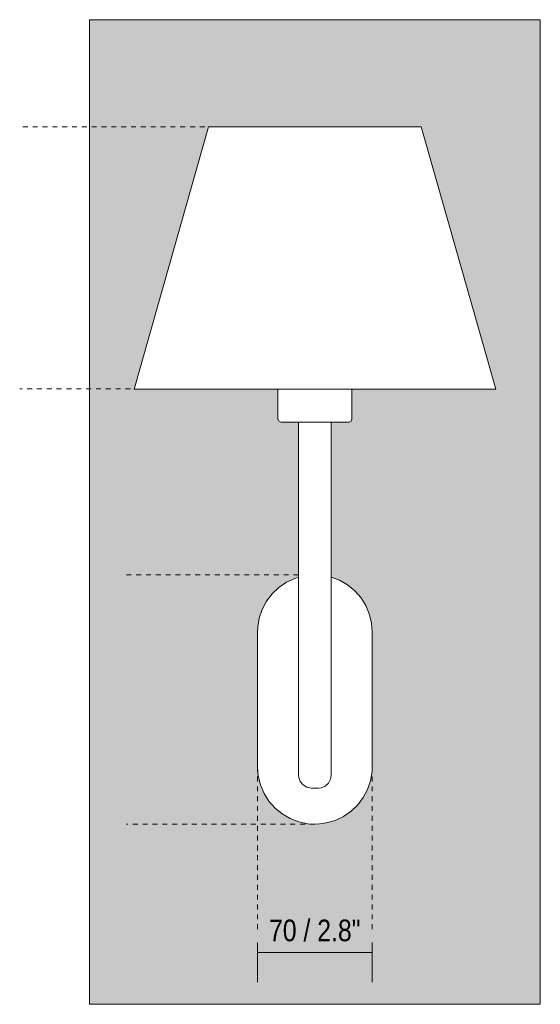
# Model space of a CAD drawing. Header units: millimetres. Extents: x -6760 to -4562, y -647 to 6739.
# Tile 1 of 4: x -6760 to -6442, y 0 to 600. Entities that reach past the tile are written whole.
import ezdxf

# ---------------------------------------------------------------- set-up
doc = ezdxf.new("R2010")
doc.units = ezdxf.units.MM
doc.linetypes.add('Dash', pattern=[6, 3, -3])
doc.layers.add('A-ANNO-DIMS', color=7, linetype='Dash', lineweight=9, true_color=0xd2d2d2)
for name, color, linetype, lineweight in [('A-ANNO-DIMS-6', 7, 'Continuous', 9), ('A-WALL', 7, 'Continuous', 9), ('E-LITE-EQPM', 7, 'Continuous', 20)]:
    doc.layers.add(name, color=color, linetype=linetype, lineweight=lineweight)
doc.styles.add('Arial Narrow', font='ARIALN.TTF', dxfattribs={"height": 13.2})
doc.dimstyles.new('FARO_-_2_2mm_Arial_Narrow_mm_Inch_Left', dxfattribs={"dimscale": 304.8, "dimtxt": 13.509289, "dimasz": 0, "dimexe": 0.059055, "dimexo": 0.0625, "dimgap": 0.009843, "dimtad": 1, "dimdec": 0, "dimzin": 0, "dimdsep": 46, "dimtxsty": 'Arial Narrow', "dimblk1": 'NONE', "dimblk2": 'NONE', "dimsah": 1, "dimcen": 0.09, "dimadec": 0, "dimazin": 0, "dimtfac": 1, "dimtdec": 4, "dimtix": 1, "dimtmove": 0, "dimatfit": 3, "dimfxl": 0.019685, "dimfxlon": 1, "dimtvp": 1, "dimtolj": 1, "dimtzin": 0, "dimarcsym": 2})

# ---------------------------------------------------------------- blocks, each defined once
blk = doc.blocks.new('24005-10 - 24005-10 ETERNA Chrome_White wall lamp-564709-Alzado_PDF')
at = {"layer": 'E-LITE-EQPM'}
for p, q in [((-6602, 374.75), (-6602, 356.59)), ((-6557, 356.59), (-6557, 374.75)), ((-6589.5, 354.74), (-6589.5, 318.82)), ((-6569.5, 318.82), (-6569.5, 354.74)), ((-6589.5, 295.27), (-6589.5, 244.5)), ((-6569.5, 244.5), (-6569.5, 295.27)), ((-6614.5, 226.8), (-6614.5, 144.8)), ((-6544.5, 144.8), (-6544.5, 226.8)), ((-6589.5, 221.81), (-6589.5, 139.73)), ((-6569.5, 139.73), (-6569.5, 221.81)), ((-6579.5, 131.8), (-6581.74, 131.8)), ((-6577.25, 131.8), (-6579.5, 131.8))]:
    blk.add_line(p, q, dxfattribs=at)
at = {"layer": 'E-LITE-EQPM', "flags": 128}
for points in [[(-6600.14, 354.74), (-6601.34, 355.17), (-6601.97, 356.27), (-6602, 356.59)], [(-6589.5, 354.74), (-6591.63, 354.74), (-6594.84, 354.74), (-6597.38, 354.74), (-6599.13, 354.74), (-6600.03, 354.74), (-6600.14, 354.74)], [(-6600.14, 354.74), (-6599.69, 354.74), (-6598.36, 354.74), (-6596.2, 354.74), (-6593.31, 354.74), (-6589.82, 354.74), (-6585.88, 354.74), (-6581.66, 354.74), (-6579.5, 354.74)], [(-6579.5, 354.74), (-6575.2, 354.74), (-6571.1, 354.74), (-6567.36, 354.74), (-6564.15, 354.74), (-6561.61, 354.74), (-6559.86, 354.74), (-6558.96, 354.74), (-6558.85, 354.74)], [(-6558.85, 354.74), (-6559.3, 354.74), (-6560.63, 354.74), (-6562.79, 354.74), (-6565.68, 354.74), (-6569.17, 354.74), (-6569.5, 354.74)], [(-6557, 356.59), (-6557.43, 355.4), (-6558.53, 354.77), (-6558.85, 354.74)], [(-6589.5, 318.82), (-6589.5, 314), (-6589.5, 309.35), (-6589.5, 305.03), (-6589.5, 301.19), (-6589.5, 297.96), (-6589.5, 295.46), (-6589.5, 295.27)], [(-6569.5, 295.27), (-6569.5, 297.7), (-6569.5, 300.87), (-6569.5, 304.66), (-6569.5, 308.94), (-6569.5, 313.57), (-6569.5, 318.38), (-6569.5, 318.82)], [(-6589.5, 260.23), (-6591.81, 259.56), (-6596.9, 257.17), (-6601.54, 253.99), (-6605.61, 250.11), (-6609, 245.62), (-6611.64, 240.65), (-6613.44, 235.33), (-6614.37, 229.78), (-6614.5, 226.8)], [(-6544.5, 226.8), (-6544.95, 232.41), (-6546.29, 237.87), (-6548.49, 243.04), (-6551.49, 247.8), (-6555.22, 252.01), (-6559.57, 255.57), (-6564.44, 258.39), (-6569.5, 260.32)], [(-6589.5, 221.81), (-6589.5, 226.54), (-6589.5, 231.1), (-6589.5, 235.32), (-6589.5, 239.06), (-6589.5, 242.17), (-6589.5, 244.5)], [(-6569.5, 244.5), (-6569.5, 242.11), (-6569.5, 238.98), (-6569.5, 235.23), (-6569.5, 231), (-6569.5, 226.44), (-6569.5, 221.81)], [(-6614.5, 144.8), (-6614.04, 139.19), (-6612.7, 133.73), (-6610.5, 128.56), (-6607.5, 123.8), (-6603.77, 119.59), (-6599.42, 116.03), (-6594.55, 113.21), (-6589.3, 111.2), (-6583.79, 110.06), (-6578.17, 109.82), (-6572.59, 110.49), (-6567.18, 112.04), (-6562.09, 114.43), (-6557.45, 117.61), (-6553.38, 121.49), (-6549.99, 125.98), (-6547.35, 130.95), (-6545.55, 136.27), (-6544.62, 141.82), (-6544.5, 144.8)], [(-6581.74, 131.8), (-6584.36, 132.31), (-6586.66, 133.65), (-6588.39, 135.69), (-6589.34, 138.18), (-6589.5, 139.73)], [(-6569.5, 139.73), (-6569.94, 137.1), (-6571.24, 134.77), (-6573.23, 133), (-6575.7, 131.99), (-6577.25, 131.8)]]:
    blk.add_lwpolyline(points, dxfattribs=at)
blk = doc.blocks.new('DIMBLOCK1-Alzado_PDF')
at = {"layer": 'A-ANNO-DIMS-6', "color": 251, "true_color": 0x5b5b5b, "transparency": 16777216}
for p, q in [((-6614.5, 37.57), (-6614.5, 13.57)), ((-6614.5, 31.57), (-6614.5, 37.57)), ((-6544.5, 37.57), (-6544.5, 13.57)), ((-6544.5, 31.57), (-6544.5, 37.57)), ((-6614.5, 31.57), (-6544.5, 31.57))]:
    blk.add_line(p, q, dxfattribs=at)
at = {"layer": 'A-ANNO-DIMS-6', "color": 0, "transparency": 16777216, "insert": (-6607.48, 51.63), "char_height": 13.2, "width": 67.1605, "attachment_point": 1, "line_spacing_factor": 0.974696, "style": 'Arial Narrow'}
blk.add_mtext('70 / 2.8"', dxfattribs=at)
blk = doc.blocks.new('_None')

msp = doc.modelspace()

# ---------------------------------------------------------------- hatches: boundary and pattern name
at = {"layer": 'A-WALL', "true_color": 0xf7f7f7}
h = msp.add_hatch(color=7, dxfattribs=at)
h.paths.add_polyline_path([(-6717, 0), (-6442, 0), (-6442, 600), (-6717, 600), (-6717, 143)])
h.paths.add_polyline_path([(-6579.5, 109.8), (-6584.31, 110.15), (-6588.55, 110.99), (-6592.89, 112.46), (-6597.19, 114.62), (-6600.95, 117.16), (-6604.24, 120.05), (-6607.34, 123.6), (-6609.9, 127.49), (-6611.96, 131.8), (-6613.36, 136), (-6614.23, 140.69), (-6614.5, 145.13), (-6614.46, 227.33), (-6614.19, 231.4), (-6613.19, 236.19), (-6611.83, 240.19), (-6609.6, 244.61), (-6607.26, 248.11), (-6603.98, 251.78), (-6600.8, 254.57), (-6596.68, 257.27), (-6592.5, 259.27), (-6589.5, 260.33), (-6589.5, 354.74), (-6600.14, 354.74), (-6600.94, 354.97), (-6601.47, 355.41), (-6601.73, 355.88), (-6602, 356.59), (-6602, 374.75), (-6689.81, 374.75), (-6644.29, 534.76), (-6514.7, 534.75), (-6469.18, 374.75), (-6557, 374.75), (-6557, 356.59), (-6557.56, 355.33), (-6557.61, 355.28), (-6558.31, 354.85), (-6559.17, 354.74), (-6569.5, 354.74), (-6569.5, 260.29), (-6566.1, 259.14), (-6561.92, 257.06), (-6558.14, 254.53), (-6554.75, 251.55), (-6551.65, 248), (-6549.14, 244.21), (-6547.03, 239.8), (-6545.64, 235.6), (-6544.76, 230.91), (-6544.5, 226.42), (-6544.53, 144.27), (-6544.8, 140.23), (-6545.8, 135.41), (-6547.16, 131.41), (-6549.39, 126.99), (-6551.73, 123.49), (-6555.02, 119.82), (-6558.19, 117.03), (-6562.31, 114.33), (-6566.49, 112.33), (-6570.87, 110.91), (-6575.06, 110.09), (-6579.08, 109.83)])

# ---------------------------------------------------------------- linework, layer by layer
at = {"layer": 'A-ANNO-DIMS'}
for p, q in [((-6646.62, 534.76), (-6759.56, 534.76)), ((-6692, 375), (-6759.56, 375)), ((-6589.5, 261.8), (-6694.5, 261.8)), ((-6614.5, 144.8), (-6614.5, 45)), ((-6544.5, 144.8), (-6544.5, 45)), ((-6579.5, 109.8), (-6694.5, 109.8))]:
    msp.add_line(p, q, dxfattribs=at)
at = {"layer": 'A-WALL', "color": 253, "true_color": 0xaaaaaa}
for p, q in [((-6442, 600), (-6717, 600)), ((-6717, 600), (-6717, 0)), ((-6442, 0), (-6442, 600)), ((-6717, 0), (-6442, 0))]:
    msp.add_line(p, q, dxfattribs=at)
at = {"layer": 'E-LITE-EQPM'}
for p, q in [((-6644.29, 534.76), (-6689.81, 374.75)), ((-6514.71, 534.76), (-6644.29, 534.76)), ((-6469.18, 374.75), (-6514.71, 534.76)), ((-6689.81, 374.75), (-6469.18, 374.75))]:
    msp.add_line(p, q, dxfattribs=at)

# ---------------------------------------------------------------- block references
msp.add_blockref('24005-10 - 24005-10 ETERNA Chrome_White wall lamp-564709-Alzado_PDF', (0, 0), dxfattribs=at)

# ---------------------------------------------------------------- dimensions: what is measured, and where the dimension line sits
at = {"layer": 'A-ANNO-DIMS', "color": 251, "linetype": 'Continuous', "true_color": 0x5b5b5b}
dim = msp.add_linear_dim(base=(-6544.5, 31.57), p1=(-6614.5, 37.57), p2=(-6544.5, 37.57), dimstyle='FARO_-_2_2mm_Arial_Narrow_mm_Inch_Left', override={"dimpost": '<>', "dimfxl": 70}, dxfattribs=at)
dim.commit()
dim.dimension.update_dxf_attribs({"geometry": 'DIMBLOCK1-Alzado_PDF', "text_midpoint": (-6579.5, 43.12)})

doc.saveas('drawing.dxf')
